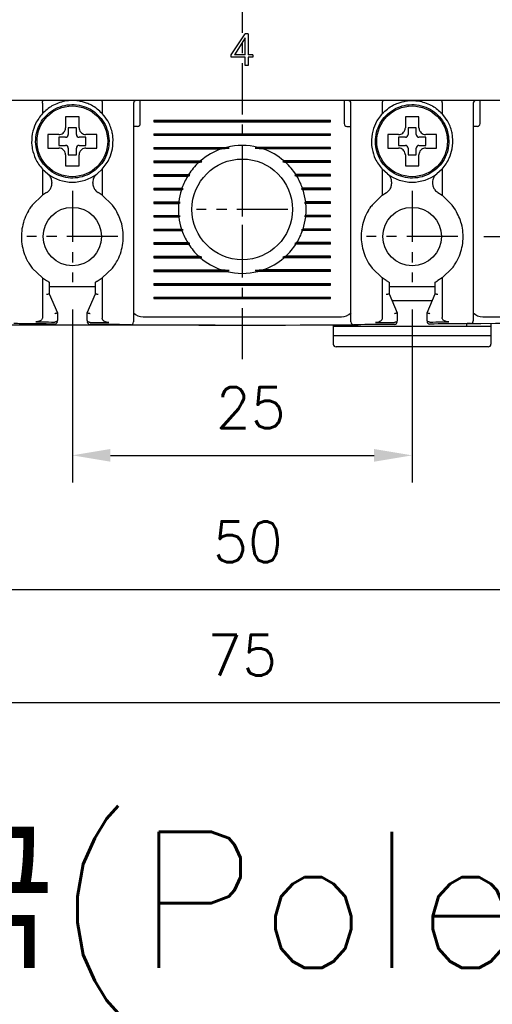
# Model space of a CAD drawing. Extents: x 2148 to 5165, y -907 to 1459.
# Tile 15 of 27: x 4614 to 4648, y 1209 to 1281. Entities that reach past the tile are written whole.
import ezdxf

# ---------------------------------------------------------------- set-up
doc = ezdxf.new("R2010")
doc.units = 0
doc.header["$LTSCALE"] = 3
doc.header["$MEASUREMENT"] = 0
doc.linetypes.add('CENTER', pattern=[2, 1.25, -0.25, 0.25, -0.25])
doc.layers.get('0').update_dxf_attribs({"linetype": 'CONTINUOUS'})
doc.layers.get('Defpoints').update_dxf_attribs({"linetype": 'CONTINUOUS'})
doc.layers.add('cen', color=1, linetype='CENTER')
doc.layers.add('di', color=3, linetype='CONTINUOUS')
doc.styles.add('KIM', font='ROMANS.shx', dxfattribs={"height": 5, "bigfont": 'GSG1.shx'})
doc.styles.get("Standard").update_dxf_attribs({"font": 'romans.shx', "height": 3, "bigfont": 'ghs.shx'})
doc.dimstyles.new('STANDARD$0', dxfattribs={"dimtxt": 5, "dimasz": 5, "dimexe": 1, "dimexo": 2, "dimgap": 2, "dimtad": 1, "dimdec": 4, "dimzin": 12, "dimdsep": 46, "dimtxsty": 'KIM', "dimcen": -1, "dimdle": 0.1, "dimadec": 0, "dimazin": 0, "dimtfac": 1, "dimtdec": 4, "dimtmove": 0, "dimatfit": 3, "dimfxl": 0, "dimtolj": 1, "dimtzin": 0, "dimarcsym": 0})

# ---------------------------------------------------------------- blocks, each defined once
blk = doc.blocks.new('*D122')
at = {"layer": 'Defpoints', "color": 0}
for p in [(4592.471, 1262.042), (4667.471, 1261.942), (4592.471, 1231.186)]:
    blk.add_point(p, dxfattribs=at)
at = {"layer": 'di'}
for p, q in [((4592.471, 1260.042), (4592.471, 1229.186)), ((4667.471, 1259.942), (4667.471, 1229.186)), ((4664.671, 1231.186), (4595.271, 1231.186))]:
    blk.add_line(p, q, dxfattribs=at)
for points in [[(4595.271, 1231.653), (4595.271, 1230.719), (4592.471, 1231.186)], [(4664.671, 1231.653), (4664.671, 1230.719), (4667.471, 1231.186)]]:
    blk.add_solid(points, dxfattribs=at)
at = {"layer": 'di', "insert": (4629.961, 1234.686), "char_height": 3, "attachment_point": 5}
blk.add_mtext('\\A1;75', dxfattribs=at)
blk = doc.blocks.new('*D126')
at = {"layer": 'Defpoints', "color": 0}
for p in [(4617.471, 1262.087), (4642.471, 1262.087), (4642.471, 1249.368)]:
    blk.add_point(p, dxfattribs=at)
at = {"layer": 'di'}
for p, q in [((4617.471, 1260.087), (4617.471, 1247.368)), ((4642.471, 1260.087), (4642.471, 1247.368)), ((4620.271, 1249.368), (4639.671, 1249.368))]:
    blk.add_line(p, q, dxfattribs=at)
for points in [[(4620.271, 1249.835), (4620.271, 1248.902), (4617.471, 1249.368)], [(4639.671, 1249.835), (4639.671, 1248.902), (4642.471, 1249.368)]]:
    blk.add_solid(points, dxfattribs=at)
at = {"layer": 'di', "insert": (4630.595, 1252.868), "char_height": 3, "attachment_point": 5}
blk.add_mtext('\\A1;25', dxfattribs=at)
blk = doc.blocks.new('*D127')
at = {"layer": 'Defpoints', "color": 0}
for p in [(4593.271, 1357.442), (4577.133, 1258.942), (4629.971, 1258.942)]:
    blk.add_point(p, dxfattribs=at)
at = {"layer": 'di'}
for p, q in [((4591.271, 1357.442), (4575.133, 1357.442)), ((4577.133, 1354.642), (4577.133, 1261.742)), ((4627.971, 1258.942), (4575.133, 1258.942))]:
    blk.add_line(p, q, dxfattribs=at)
for points in [[(4576.666, 1354.642), (4577.599, 1354.642), (4577.133, 1357.442)], [(4576.666, 1261.742), (4577.599, 1261.742), (4577.133, 1258.942)]]:
    blk.add_solid(points, dxfattribs=at)
at = {"layer": 'di', "insert": (4573.633, 1308.542), "char_height": 3, "attachment_point": 5, "rotation": 90}
blk.add_mtext('\\A1;98.5', dxfattribs=at)
blk = doc.blocks.new('*D158')
at = {"layer": 'Defpoints', "color": 0}
for p in [(4604.971, 1264.087), (4654.971, 1264.087), (4654.971, 1239.513)]:
    blk.add_point(p, dxfattribs=at)
at = {"layer": 'di'}
for p, q in [((4604.971, 1262.087), (4604.971, 1237.513)), ((4654.971, 1262.087), (4654.971, 1237.513)), ((4607.771, 1239.513), (4652.171, 1239.513))]:
    blk.add_line(p, q, dxfattribs=at)
for points in [[(4607.771, 1239.98), (4607.771, 1239.047), (4604.971, 1239.513)], [(4652.171, 1239.98), (4652.171, 1239.047), (4654.971, 1239.513)]]:
    blk.add_solid(points, dxfattribs=at)
at = {"layer": 'di', "insert": (4630.391, 1243.013), "char_height": 3, "attachment_point": 5}
blk.add_mtext('\\A1;50', dxfattribs=at)
blk = doc.blocks.new('*D151')
at = {"layer": 'Defpoints', "color": 0}
for p in [(4645.826, 1349.442), (4645.748, 1265.442), (4715.182, 1265.442)]:
    blk.add_point(p, dxfattribs=at)
at = {"layer": 'di'}
for p, q in [((4647.826, 1349.442), (4717.182, 1349.442)), ((4715.182, 1346.642), (4715.182, 1268.242)), ((4647.748, 1265.442), (4717.182, 1265.442))]:
    blk.add_line(p, q, dxfattribs=at)
for points in [[(4714.716, 1346.642), (4715.649, 1346.642), (4715.182, 1349.442)], [(4714.716, 1268.242), (4715.649, 1268.242), (4715.182, 1265.442)]]:
    blk.add_solid(points, dxfattribs=at)
at = {"layer": 'di', "insert": (4711.682, 1307.442), "char_height": 3, "attachment_point": 5, "rotation": 90}
blk.add_mtext('\\A1;84', dxfattribs=at)

msp = doc.modelspace()

# ---------------------------------------------------------------- linework, layer by layer
for p, q in [((4629.168, 1278.807), (4630.175, 1280.346)), ((4630.193, 1280.057), (4629.392, 1278.807)), ((4630.418, 1280.346), (4630.175, 1280.346)), ((4630.193, 1278.807), (4630.193, 1280.057)), ((4630.418, 1280.346), (4630.418, 1278.807)), ((4629.168, 1278.615), (4629.168, 1278.807)), ((4630.193, 1278.615), (4629.168, 1278.615)), ((4630.193, 1278.807), (4629.392, 1278.807)), ((4630.193, 1278.006), (4630.193, 1278.615)), ((4630.739, 1278.807), (4630.418, 1278.807)), ((4630.739, 1278.615), (4630.418, 1278.615)), ((4630.418, 1278.615), (4630.418, 1278.006)), ((4630.739, 1278.807), (4630.739, 1278.615)), ((4630.418, 1278.006), (4630.193, 1278.006)), ((4666.771, 1275.442), (4593.171, 1275.442)), ((4615.271, 1275.258), (4615.271, 1275.256)), ((4615.271, 1275.256), (4615.271, 1274.482)), ((4619.671, 1275.256), (4619.671, 1275.258)), ((4619.671, 1275.256), (4619.671, 1274.482)), ((4621.971, 1275.242), (4621.971, 1260.049)), ((4622.471, 1275.042), (4622.471, 1275.442)), ((4622.471, 1273.742), (4622.471, 1275.042)), ((4637.471, 1275.442), (4637.471, 1275.042)), ((4637.471, 1275.042), (4637.471, 1273.742)), ((4637.971, 1260.049), (4637.971, 1275.242)), ((4640.271, 1275.258), (4640.271, 1275.256)), ((4640.271, 1275.256), (4640.271, 1274.482)), ((4644.671, 1275.256), (4644.671, 1275.258)), ((4644.671, 1275.256), (4644.671, 1274.482)), ((4646.971, 1275.242), (4646.971, 1260.13)), ((4647.471, 1275.042), (4647.471, 1275.442)), ((4647.471, 1273.742), (4647.471, 1275.042)), ((4617.771, 1273.442), (4617.171, 1273.442)), ((4617.171, 1273.442), (4617.171, 1272.942)), ((4617.771, 1272.942), (4617.771, 1273.442)), ((4622.271, 1273.542), (4621.971, 1273.542)), ((4623.471, 1274), (4636.471, 1274)), ((4623.471, 1274), (4623.471, 1273.884)), ((4623.471, 1273.942), (4636.471, 1273.942)), ((4623.471, 1273.884), (4636.471, 1273.884)), ((4636.471, 1273.884), (4636.471, 1274)), ((4637.671, 1273.542), (4637.971, 1273.542)), ((4642.771, 1273.442), (4642.171, 1273.442)), ((4642.171, 1273.442), (4642.171, 1272.942)), ((4642.771, 1272.942), (4642.771, 1273.442)), ((4647.271, 1273.542), (4646.971, 1273.542)), ((4615.901, 1272.942), (4615.671, 1272.942)), ((4616.971, 1272.742), (4616.471, 1272.742)), ((4616.471, 1272.742), (4616.471, 1272.142)), ((4618.471, 1272.742), (4617.971, 1272.742)), ((4618.471, 1272.142), (4618.471, 1272.742)), ((4623.471, 1273), (4636.471, 1273)), ((4623.471, 1273), (4623.471, 1272.884)), ((4623.471, 1272.942), (4636.471, 1272.942)), ((4623.471, 1272.884), (4636.471, 1272.884)), ((4636.471, 1272.884), (4636.471, 1273)), ((4640.901, 1272.942), (4640.671, 1272.942)), ((4641.971, 1272.742), (4641.471, 1272.742)), ((4641.471, 1272.742), (4641.471, 1272.142)), ((4643.471, 1272.742), (4642.971, 1272.742)), ((4643.471, 1272.142), (4643.471, 1272.742)), ((4616.471, 1272.142), (4616.971, 1272.142)), ((4617.171, 1271.942), (4617.171, 1271.442)), ((4617.771, 1271.442), (4617.771, 1271.942)), ((4617.971, 1272.142), (4618.471, 1272.142)), ((4620.071, 1272.476), (4620.171, 1272.476)), ((4620.171, 1272.408), (4620.071, 1272.408)), ((4620.171, 1272.476), (4620.171, 1272.408)), ((4623.471, 1272), (4628.824, 1272)), ((4623.471, 1272), (4623.471, 1271.884)), ((4623.471, 1271.942), (4629.017, 1271.942)), ((4628.436, 1271.884), (4629.017, 1271.942)), ((4629.017, 1271.942), (4628.824, 1272)), ((4631.119, 1272), (4630.925, 1271.942)), ((4630.925, 1271.942), (4631.506, 1271.884)), ((4636.471, 1271.942), (4630.925, 1271.942)), ((4636.471, 1272), (4631.119, 1272)), ((4636.471, 1271.884), (4636.471, 1272)), ((4641.471, 1272.142), (4641.971, 1272.142)), ((4642.171, 1271.942), (4642.171, 1271.442)), ((4642.771, 1271.442), (4642.771, 1271.942)), ((4642.971, 1272.142), (4643.471, 1272.142)), ((4645.071, 1272.476), (4645.171, 1272.476)), ((4645.171, 1272.408), (4645.071, 1272.408)), ((4645.171, 1272.476), (4645.171, 1272.408)), ((4617.171, 1271.442), (4617.771, 1271.442)), ((4623.471, 1271.884), (4628.436, 1271.884)), ((4636.471, 1271.884), (4631.506, 1271.884)), ((4642.171, 1271.442), (4642.771, 1271.442)), ((4616.971, 1270.872), (4616.971, 1270.642)), ((4623.471, 1271), (4626.9, 1271)), ((4623.471, 1271), (4623.471, 1270.884)), ((4623.471, 1270.942), (4626.986, 1270.942)), ((4623.471, 1270.884), (4626.771, 1270.884)), ((4626.771, 1270.884), (4626.986, 1270.942)), ((4626.986, 1270.942), (4626.9, 1271)), ((4633.043, 1271), (4632.956, 1270.942)), ((4632.956, 1270.942), (4633.171, 1270.884)), ((4636.471, 1270.942), (4632.956, 1270.942)), ((4636.471, 1271), (4633.043, 1271)), ((4636.471, 1270.884), (4633.171, 1270.884)), ((4636.471, 1270.884), (4636.471, 1271)), ((4641.971, 1270.872), (4641.971, 1270.642)), ((4615.271, 1270.402), (4615.271, 1268.479)), ((4615.271, 1270.402), (4615.656, 1270.054)), ((4619.287, 1270.054), (4619.671, 1270.402)), ((4619.671, 1270.402), (4619.671, 1268.479)), ((4623.471, 1270), (4626.028, 1270)), ((4623.471, 1270), (4623.471, 1269.884)), ((4623.471, 1269.942), (4626.11, 1269.942)), ((4623.471, 1269.884), (4625.956, 1269.884)), ((4625.956, 1269.884), (4626.11, 1269.942)), ((4626.11, 1269.942), (4626.028, 1270)), ((4633.914, 1270), (4633.833, 1269.942)), ((4633.833, 1269.942), (4633.987, 1269.884)), ((4636.471, 1269.942), (4633.833, 1269.942)), ((4636.471, 1270), (4633.914, 1270)), ((4636.471, 1269.884), (4633.987, 1269.884)), ((4636.471, 1269.884), (4636.471, 1270)), ((4640.271, 1270.402), (4640.271, 1268.479)), ((4640.656, 1270.054), (4640.271, 1270.402)), ((4644.671, 1270.402), (4644.287, 1270.054)), ((4644.671, 1270.402), (4644.671, 1268.479)), ((4615.971, 1269.417), (4615.971, 1269.368)), ((4618.971, 1269.368), (4618.971, 1269.417)), ((4640.971, 1269.368), (4640.971, 1269.417)), ((4643.971, 1269.417), (4643.971, 1269.368)), ((4615.271, 1268.479), (4614.521, 1267.757)), ((4615.576, 1268.678), (4615.271, 1268.479)), ((4619.671, 1268.479), (4619.367, 1268.678)), ((4620.421, 1267.757), (4619.671, 1268.479)), ((4623.471, 1269), (4625.537, 1269)), ((4623.471, 1269), (4623.471, 1268.884)), ((4623.471, 1268.942), (4625.623, 1268.942)), ((4623.471, 1268.884), (4625.498, 1268.884)), ((4625.498, 1268.884), (4625.623, 1268.942)), ((4625.623, 1268.942), (4625.537, 1269)), ((4634.406, 1269), (4634.32, 1268.942)), ((4634.32, 1268.942), (4634.445, 1268.884)), ((4636.471, 1268.942), (4634.32, 1268.942)), ((4636.471, 1269), (4634.406, 1269)), ((4636.471, 1268.884), (4634.445, 1268.884)), ((4636.471, 1268.884), (4636.471, 1269)), ((4640.271, 1268.479), (4639.521, 1267.757)), ((4640.271, 1268.479), (4640.576, 1268.678)), ((4644.367, 1268.678), (4644.671, 1268.479)), ((4645.421, 1267.757), (4644.671, 1268.479)), ((4620.671, 1267.397), (4620.421, 1267.757)), ((4623.471, 1268), (4625.305, 1268)), ((4623.471, 1268), (4623.471, 1267.884)), ((4623.471, 1267.942), (4625.399, 1267.942)), ((4623.471, 1267.884), (4625.292, 1267.884)), ((4625.292, 1267.884), (4625.399, 1267.942)), ((4625.399, 1267.942), (4625.305, 1268)), ((4634.638, 1268), (4634.544, 1267.942)), ((4634.544, 1267.942), (4634.651, 1267.884)), ((4636.471, 1267.942), (4634.544, 1267.942)), ((4636.471, 1268), (4634.638, 1268)), ((4636.471, 1267.884), (4634.651, 1267.884)), ((4636.471, 1267.884), (4636.471, 1268)), ((4645.671, 1267.397), (4645.421, 1267.757)), ((4623.471, 1267), (4625.292, 1267)), ((4623.471, 1267), (4623.471, 1266.884)), ((4623.471, 1266.942), (4625.399, 1266.942)), ((4623.471, 1266.884), (4625.305, 1266.884)), ((4625.399, 1266.942), (4625.292, 1267)), ((4625.305, 1266.884), (4625.399, 1266.942)), ((4634.651, 1267), (4634.544, 1266.942)), ((4634.544, 1266.942), (4634.638, 1266.884)), ((4636.471, 1266.942), (4634.544, 1266.942)), ((4636.471, 1266.884), (4634.638, 1266.884)), ((4636.471, 1267), (4634.651, 1267)), ((4636.471, 1266.884), (4636.471, 1267)), ((4623.471, 1266), (4625.498, 1266)), ((4623.471, 1266), (4623.471, 1265.884)), ((4623.471, 1265.942), (4625.623, 1265.942)), ((4623.471, 1265.884), (4625.537, 1265.884)), ((4625.623, 1265.942), (4625.498, 1266)), ((4625.537, 1265.884), (4625.623, 1265.942)), ((4634.445, 1266), (4634.32, 1265.942)), ((4634.32, 1265.942), (4634.406, 1265.884)), ((4636.471, 1265.942), (4634.32, 1265.942)), ((4636.471, 1265.884), (4634.406, 1265.884)), ((4636.471, 1266), (4634.445, 1266)), ((4636.471, 1265.884), (4636.471, 1266)), ((4623.471, 1265), (4625.956, 1265)), ((4623.471, 1265), (4623.471, 1264.884)), ((4623.471, 1264.942), (4626.11, 1264.942)), ((4623.471, 1264.884), (4626.028, 1264.884)), ((4626.11, 1264.942), (4625.956, 1265)), ((4626.028, 1264.884), (4626.11, 1264.942)), ((4633.987, 1265), (4633.833, 1264.942)), ((4633.833, 1264.942), (4633.914, 1264.884)), ((4636.471, 1264.942), (4633.833, 1264.942)), ((4636.471, 1264.884), (4633.914, 1264.884)), ((4636.471, 1265), (4633.987, 1265)), ((4636.471, 1264.884), (4636.471, 1265)), ((4623.471, 1264), (4626.771, 1264)), ((4623.471, 1264), (4623.471, 1263.884)), ((4626.986, 1263.942), (4626.771, 1264)), ((4633.171, 1264), (4632.956, 1263.942)), ((4636.471, 1264), (4633.171, 1264)), ((4636.471, 1263.884), (4636.471, 1264)), ((4614.271, 1263.487), (4614.521, 1263.127)), ((4623.471, 1263.942), (4626.986, 1263.942)), ((4623.471, 1263.884), (4626.9, 1263.884)), ((4626.9, 1263.884), (4626.986, 1263.942)), ((4632.956, 1263.942), (4633.043, 1263.884)), ((4636.471, 1263.942), (4632.956, 1263.942)), ((4636.471, 1263.884), (4633.043, 1263.884)), ((4639.271, 1263.487), (4639.521, 1263.127)), ((4614.521, 1263.127), (4615.271, 1262.405)), ((4619.671, 1262.405), (4620.421, 1263.127)), ((4623.471, 1263), (4628.436, 1263)), ((4623.471, 1263), (4623.471, 1262.884)), ((4623.471, 1262.942), (4629.017, 1262.942)), ((4623.471, 1262.884), (4628.824, 1262.884)), ((4629.017, 1262.942), (4628.436, 1263)), ((4628.824, 1262.884), (4629.017, 1262.942)), ((4631.506, 1263), (4630.925, 1262.942)), ((4630.925, 1262.942), (4631.119, 1262.884)), ((4636.471, 1262.942), (4630.925, 1262.942)), ((4636.471, 1262.884), (4631.119, 1262.884)), ((4636.471, 1263), (4631.506, 1263)), ((4636.471, 1262.884), (4636.471, 1263)), ((4639.521, 1263.127), (4640.271, 1262.405)), ((4644.671, 1262.405), (4645.421, 1263.127)), ((4615.271, 1262.405), (4615.271, 1259.5)), ((4615.271, 1262.405), (4615.571, 1262.209)), ((4615.771, 1262.099), (4615.771, 1261.241)), ((4619.171, 1261.241), (4619.171, 1262.099)), ((4619.371, 1262.209), (4619.671, 1262.405)), ((4619.671, 1262.405), (4619.671, 1259.454)), ((4623.471, 1262), (4636.471, 1262)), ((4623.471, 1262), (4623.471, 1261.884)), ((4623.471, 1261.942), (4636.471, 1261.942)), ((4623.471, 1261.884), (4636.471, 1261.884)), ((4636.471, 1261.884), (4636.471, 1262)), ((4640.271, 1262.405), (4640.271, 1259.454)), ((4640.571, 1262.209), (4640.271, 1262.405)), ((4640.771, 1262.099), (4640.771, 1261.241)), ((4644.171, 1261.241), (4644.171, 1262.099)), ((4644.671, 1262.405), (4644.371, 1262.209)), ((4644.671, 1262.405), (4644.671, 1259.5)), ((4619.171, 1261.742), (4615.771, 1261.742)), ((4615.771, 1261.241), (4615.771, 1261.242)), ((4615.771, 1261.242), (4616.371, 1259.842)), ((4618.571, 1259.842), (4619.171, 1261.242)), ((4619.171, 1261.242), (4619.171, 1261.241)), ((4644.171, 1261.742), (4640.771, 1261.742)), ((4640.771, 1261.241), (4640.771, 1261.242)), ((4640.771, 1261.242), (4641.371, 1259.842)), ((4643.571, 1259.842), (4644.171, 1261.242)), ((4644.171, 1261.242), (4644.171, 1261.241)), ((4623.471, 1261), (4636.471, 1261)), ((4623.471, 1261), (4623.471, 1260.884)), ((4623.471, 1260.942), (4636.471, 1260.942)), ((4623.471, 1260.884), (4636.471, 1260.884)), ((4636.471, 1260.884), (4636.471, 1261)), ((4640.986, 1260.742), (4643.957, 1260.742)), ((4616.371, 1259.842), (4616.371, 1259.841)), ((4616.371, 1259.841), (4616.371, 1259.294)), ((4618.571, 1259.841), (4618.571, 1259.842)), ((4618.571, 1259.27), (4618.571, 1259.841)), ((4641.371, 1259.842), (4641.371, 1259.841)), ((4641.371, 1259.841), (4641.371, 1259.27)), ((4643.571, 1259.841), (4643.571, 1259.842)), ((4643.571, 1259.294), (4643.571, 1259.841)), ((4616.17, 1259.162), (4616.171, 1259.162)), ((4618.77, 1259.138), (4618.771, 1259.138)), ((4622.671, 1259.542), (4637.271, 1259.542)), ((4636.671, 1258.959), (4636.671, 1258.842)), ((4638.471, 1258.842), (4638.471, 1258.969)), ((4641.171, 1259.138), (4641.173, 1259.138)), ((4643.771, 1259.162), (4643.773, 1259.162)), ((4646.471, 1259.045), (4646.471, 1258.842)), ((4647.671, 1259.542), (4662.271, 1259.542)), ((4648.271, 1259.068), (4648.271, 1258.842)), ((4638.471, 1258.842), (4636.671, 1258.842)), ((4636.671, 1258.842), (4636.671, 1258.142)), ((4646.471, 1258.842), (4638.471, 1258.842)), ((4648.271, 1258.842), (4646.471, 1258.842)), ((4648.271, 1258.842), (4648.271, 1258.142)), ((4648.271, 1258.142), (4636.671, 1258.142)), ((4636.671, 1258.142), (4636.671, 1257.542)), ((4648.271, 1258.142), (4648.271, 1257.542)), ((4648.071, 1257.342), (4636.871, 1257.342))]:
    msp.add_line(p, q)
for centre, radius in [((4617.471, 1272.442), 2.6), ((4642.471, 1272.442), 2.6), ((4629.971, 1267.442), 3.7), ((4617.471, 1265.442), 2.15), ((4642.471, 1265.442), 2.15)]:
    msp.add_circle(centre, radius)
for centre, radius, start, end in [((4622.171, 1275.242), 0.2, 90, 180), ((4637.771, 1275.242), 0.2, 0, 90), ((4647.171, 1275.242), 0.2, 90, 180), ((4622.271, 1273.742), 0.2, 270, 0), ((4637.671, 1273.742), 0.2, 180, 270), ((4647.271, 1273.742), 0.2, 270, 0), ((4616.971, 1272.942), 0.2, 270, 0), ((4617.971, 1272.942), 0.2, 180, 270), ((4641.971, 1272.942), 0.2, 270, 0), ((4642.971, 1272.942), 0.2, 180, 270), ((4616.971, 1271.942), 0.2, 0, 90), ((4617.971, 1271.942), 0.2, 90, 180), ((4629.971, 1267.442), 4.7, 75.86684, 104.13316), ((4641.971, 1271.942), 0.2, 0, 90), ((4642.971, 1271.942), 0.2, 90, 180), ((4629.971, 1267.442), 4.7, 109.06252, 130.80264), ((4629.971, 1267.442), 4.7, 49.19736, 70.93748), ((4629.971, 1267.442), 4.7, 132.9123, 147.03006), ((4629.971, 1267.442), 4.7, 32.96994, 47.0877), ((4617.471, 1272.442), 3, 232.75222, 307.24778), ((4629.971, 1267.442), 4.7, 148.69251, 160.64423), ((4629.971, 1267.442), 4.7, 19.35577, 31.30749), ((4642.471, 1272.442), 3, 232.75222, 307.24778), ((4629.971, 1267.442), 4.7, 162.1296, 173.18482), ((4629.971, 1267.442), 4.7, 6.81518, 17.8704), ((4629.971, 1267.442), 4.7, 174.60054, 185.39946), ((4629.971, 1267.442), 4.7, 354.60054, 5.39946), ((4629.971, 1267.442), 4.7, 186.81518, 197.8704), ((4629.971, 1267.442), 4.7, 342.1296, 353.18482), ((4629.971, 1267.442), 4.7, 199.35577, 211.30749), ((4629.971, 1267.442), 4.7, 328.69251, 340.64423), ((4629.971, 1267.442), 4.7, 212.96994, 227.0877), ((4629.971, 1267.442), 4.7, 312.9123, 327.03006), ((4629.971, 1267.442), 4.7, 229.19736, 250.93748), ((4629.971, 1267.442), 4.7, 289.06252, 310.80264), ((4629.971, 1267.442), 4.7, 255.86684, 284.13316), ((4622.671, 1260.542), 1, 225.47936, 270), ((4637.271, 1260.542), 1, 270, 314.63434), ((4647.671, 1260.542), 1, 225.47936, 270), ((4616.171, 1259.214), 0.2, 269.40325, 360), ((4618.771, 1259.189), 0.2, 180, 269.51569), ((4629.971, 2584.152), 1325.21, 269.632498, 270.367502), ((4621.771, 1259.167), 0.2, 269.64542, 0), ((4638.171, 1259.167), 0.2, 180, 270.35458), ((4641.171, 1259.189), 0.2, 270.48431, 360), ((4643.771, 1259.214), 0.2, 180, 270.59675), ((4629.971, 2584.152), 1325.21, 270.7134, 271.448535), ((4646.771, 1259.249), 0.2, 270.72648, 0), ((4636.871, 1257.542), 0.2, 180, 270), ((4648.071, 1257.542), 0.2, 270, 0)]:
    msp.add_arc(centre, radius, start, end)
for points, knots in [([(4620.171, 1272.476), (4620.151, 1272.71), (4620.109, 1273.182), (4619.817, 1273.837), (4619.378, 1274.397), (4618.807, 1274.824), (4618.145, 1275.089), (4617.437, 1275.173), (4616.731, 1275.071), (4616.076, 1274.79), (4615.516, 1274.349), (4615.089, 1273.778), (4614.824, 1273.116), (4614.741, 1272.408), (4614.842, 1271.702), (4615.123, 1271.047), (4615.565, 1270.487), (4616.136, 1270.06), (4616.798, 1269.795), (4617.506, 1269.711), (4618.211, 1269.813), (4618.867, 1270.094), (4619.427, 1270.535), (4619.852, 1271.106), (4620.127, 1271.768), (4620.157, 1272.242), (4620.171, 1272.476)], [0, 0, 0, 0, 0.041425, 0.083575, 0.125, 0.166425, 0.208575, 0.25, 0.291425, 0.333575, 0.375, 0.416425, 0.458575, 0.5, 0.541425, 0.583575, 0.625, 0.666425, 0.708575, 0.75, 0.791425, 0.833575, 0.875, 0.916425, 0.958575, 1, 1, 1, 1]), ([(4615.271, 1275.258), (4615.272, 1275.28), (4615.275, 1275.323), (4615.285, 1275.379), (4615.299, 1275.421), (4615.313, 1275.439), (4615.322, 1275.442), (4615.325, 1275.442), (4615.325, 1275.442)], [0, 0, 0, 0, 0.217458, 0.434772, 0.655996, 0.88466, 0.986787, 1, 1, 1, 1]), ([(4616.437, 1275.258), (4616.278, 1275.192), (4615.842, 1275.01), (4615.493, 1274.687), (4615.271, 1274.482)], [0, 0, 0, 0, 0.364329, 1, 1, 1, 1]), ([(4617.471, 1275.442), (4617.284, 1275.433), (4616.931, 1275.416), (4616.594, 1275.309), (4616.437, 1275.258)], [0, 0, 0, 0, 0.532004, 1, 1, 1, 1]), ([(4618.506, 1275.258), (4618.311, 1275.318), (4617.974, 1275.423), (4617.621, 1275.436), (4617.471, 1275.442)], [0, 0, 0, 0, 0.575576, 1, 1, 1, 1]), ([(4619.671, 1274.482), (4619.42, 1274.71), (4619.068, 1275.03), (4618.631, 1275.207), (4618.506, 1275.258)], [0, 0, 0, 0, 0.7139442, 1, 1, 1, 1]), ([(4619.618, 1275.442), (4619.618, 1275.442), (4619.621, 1275.442), (4619.63, 1275.439), (4619.644, 1275.421), (4619.658, 1275.379), (4619.668, 1275.323), (4619.67, 1275.28), (4619.671, 1275.258)], [0, 0, 0, 0, 0.013213, 0.11534, 0.344004, 0.565228, 0.782542, 1, 1, 1, 1]), ([(4645.171, 1272.476), (4645.151, 1272.71), (4645.109, 1273.182), (4644.817, 1273.837), (4644.378, 1274.397), (4643.807, 1274.824), (4643.145, 1275.089), (4642.437, 1275.173), (4641.731, 1275.071), (4641.076, 1274.79), (4640.516, 1274.349), (4640.089, 1273.778), (4639.824, 1273.116), (4639.741, 1272.408), (4639.842, 1271.702), (4640.123, 1271.047), (4640.565, 1270.487), (4641.136, 1270.06), (4641.798, 1269.795), (4642.506, 1269.711), (4643.211, 1269.813), (4643.867, 1270.094), (4644.427, 1270.535), (4644.852, 1271.106), (4645.127, 1271.768), (4645.157, 1272.242), (4645.171, 1272.476)], [0, 0, 0, 0, 0.041425, 0.083575, 0.125, 0.166425, 0.208575, 0.25, 0.291425, 0.333575, 0.375, 0.416425, 0.458575, 0.5, 0.541425, 0.583575, 0.625, 0.666425, 0.708575, 0.75, 0.791425, 0.833575, 0.875, 0.916425, 0.958575, 1, 1, 1, 1]), ([(4640.325, 1275.442), (4640.325, 1275.442), (4640.322, 1275.442), (4640.313, 1275.439), (4640.299, 1275.421), (4640.285, 1275.379), (4640.275, 1275.323), (4640.272, 1275.28), (4640.271, 1275.258)], [0, 0, 0, 0, 0.013213, 0.11534, 0.344004, 0.565228, 0.782542, 1, 1, 1, 1]), ([(4640.271, 1274.482), (4640.523, 1274.71), (4640.875, 1275.03), (4641.312, 1275.207), (4641.437, 1275.258)], [0, 0, 0, 0, 0.713944, 1, 1, 1, 1]), ([(4641.437, 1275.258), (4641.631, 1275.318), (4641.969, 1275.423), (4642.322, 1275.436), (4642.471, 1275.442)], [0, 0, 0, 0, 0.575576, 1, 1, 1, 1]), ([(4642.471, 1275.442), (4642.659, 1275.433), (4643.012, 1275.416), (4643.348, 1275.309), (4643.506, 1275.258)], [0, 0, 0, 0, 0.532004, 1, 1, 1, 1]), ([(4643.506, 1275.258), (4643.665, 1275.192), (4644.101, 1275.01), (4644.45, 1274.687), (4644.671, 1274.482)], [0, 0, 0, 0, 0.364329, 1, 1, 1, 1]), ([(4644.618, 1275.442), (4644.618, 1275.442), (4644.621, 1275.442), (4644.63, 1275.439), (4644.644, 1275.421), (4644.658, 1275.379), (4644.668, 1275.323), (4644.67, 1275.28), (4644.671, 1275.258)], [0, 0, 0, 0, 0.0132132, 0.1153395, 0.3440039, 0.5652278, 0.782542, 1, 1, 1, 1]), ([(4615.271, 1274.482), (4615.083, 1274.246), (4614.734, 1273.809), (4614.589, 1273.247), (4614.521, 1272.987)], [0, 0, 0, 0, 0.5380986, 1, 1, 1, 1]), ([(4616.971, 1274.242), (4616.971, 1274.199), (4616.971, 1274.123), (4616.971, 1274.045), (4616.971, 1274.012)], [0, 0, 0, 0, 0.571794, 1, 1, 1, 1]), ([(4617.971, 1274.012), (4617.971, 1274.045), (4617.971, 1274.123), (4617.971, 1274.199), (4617.971, 1274.242)], [0, 0, 0, 0, 0.428206, 1, 1, 1, 1]), ([(4620.421, 1272.987), (4620.411, 1273.037), (4620.344, 1273.37), (4620.131, 1273.917), (4619.813, 1274.308), (4619.671, 1274.482)], [0, 0, 0, 0, 0.087364, 0.593572, 1, 1, 1, 1]), ([(4640.271, 1274.482), (4640.083, 1274.246), (4639.734, 1273.809), (4639.589, 1273.247), (4639.521, 1272.987)], [0, 0, 0, 0, 0.538099, 1, 1, 1, 1]), ([(4641.971, 1274.242), (4641.971, 1274.199), (4641.971, 1274.123), (4641.971, 1274.045), (4641.971, 1274.012)], [0, 0, 0, 0, 0.571794, 1, 1, 1, 1]), ([(4642.971, 1274.012), (4642.971, 1274.045), (4642.971, 1274.123), (4642.971, 1274.199), (4642.971, 1274.242)], [0, 0, 0, 0, 0.428206, 1, 1, 1, 1]), ([(4645.421, 1272.987), (4645.411, 1273.037), (4645.344, 1273.37), (4645.131, 1273.917), (4644.813, 1274.308), (4644.671, 1274.482)], [0, 0, 0, 0, 0.0873637, 0.5935717, 1, 1, 1, 1]), ([(4616.471, 1272.942), (4616.528, 1272.948), (4616.64, 1272.959), (4616.79, 1273.045), (4616.903, 1273.171), (4616.963, 1273.312), (4616.969, 1273.405), (4616.971, 1273.442)], [0, 0, 0, 0, 0.214612, 0.429239, 0.643513, 0.857576, 1, 1, 1, 1]), ([(4616.971, 1274.012), (4616.971, 1273.846), (4616.971, 1273.656), (4616.971, 1273.466), (4616.971, 1273.442)], [0, 0, 0, 0, 0.871112, 1, 1, 1, 1]), ([(4617.971, 1273.442), (4617.971, 1273.466), (4617.971, 1273.656), (4617.971, 1273.846), (4617.971, 1274.012)], [0, 0, 0, 0, 0.128888, 1, 1, 1, 1]), ([(4617.971, 1273.442), (4617.977, 1273.386), (4617.988, 1273.274), (4618.074, 1273.124), (4618.201, 1273.011), (4618.341, 1272.951), (4618.434, 1272.944), (4618.471, 1272.942)], [0, 0, 0, 0, 0.214612, 0.429239, 0.643513, 0.857576, 1, 1, 1, 1]), ([(4641.471, 1272.942), (4641.528, 1272.948), (4641.64, 1272.959), (4641.79, 1273.045), (4641.903, 1273.171), (4641.963, 1273.312), (4641.969, 1273.405), (4641.971, 1273.442)], [0, 0, 0, 0, 0.214612, 0.429239, 0.643513, 0.857576, 1, 1, 1, 1]), ([(4641.971, 1274.012), (4641.971, 1273.846), (4641.971, 1273.656), (4641.971, 1273.466), (4641.971, 1273.442)], [0, 0, 0, 0, 0.871112, 1, 1, 1, 1]), ([(4642.971, 1273.442), (4642.971, 1273.466), (4642.971, 1273.656), (4642.971, 1273.846), (4642.971, 1274.012)], [0, 0, 0, 0, 0.128888, 1, 1, 1, 1]), ([(4642.971, 1273.442), (4642.977, 1273.386), (4642.988, 1273.274), (4643.074, 1273.124), (4643.201, 1273.011), (4643.341, 1272.951), (4643.434, 1272.944), (4643.471, 1272.942)], [0, 0, 0, 0, 0.214612, 0.429239, 0.643513, 0.857576, 1, 1, 1, 1]), ([(4614.521, 1272.987), (4614.49, 1272.699), (4614.45, 1272.33), (4614.509, 1271.973), (4614.521, 1271.897)], [0, 0, 0, 0, 0.78462, 1, 1, 1, 1]), ([(4616.471, 1272.942), (4616.447, 1272.942), (4616.257, 1272.942), (4616.067, 1272.942), (4615.901, 1272.942)], [0, 0, 0, 0, 0.128888, 1, 1, 1, 1]), ([(4619.041, 1272.942), (4618.876, 1272.942), (4618.686, 1272.942), (4618.496, 1272.942), (4618.471, 1272.942)], [0, 0, 0, 0, 0.871112, 1, 1, 1, 1]), ([(4619.271, 1272.942), (4619.228, 1272.942), (4619.152, 1272.942), (4619.074, 1272.942), (4619.041, 1272.942)], [0, 0, 0, 0, 0.571794, 1, 1, 1, 1]), ([(4620.421, 1271.897), (4620.453, 1272.191), (4620.493, 1272.556), (4620.433, 1272.918), (4620.421, 1272.987)], [0, 0, 0, 0, 0.807198, 1, 1, 1, 1]), ([(4639.521, 1272.987), (4639.49, 1272.699), (4639.45, 1272.33), (4639.509, 1271.973), (4639.521, 1271.897)], [0, 0, 0, 0, 0.78462, 1, 1, 1, 1]), ([(4641.471, 1272.942), (4641.447, 1272.942), (4641.257, 1272.942), (4641.067, 1272.942), (4640.901, 1272.942)], [0, 0, 0, 0, 0.128888, 1, 1, 1, 1]), ([(4644.041, 1272.942), (4643.876, 1272.942), (4643.686, 1272.942), (4643.496, 1272.942), (4643.471, 1272.942)], [0, 0, 0, 0, 0.871112, 1, 1, 1, 1]), ([(4644.271, 1272.942), (4644.228, 1272.942), (4644.152, 1272.942), (4644.074, 1272.942), (4644.041, 1272.942)], [0, 0, 0, 0, 0.571794, 1, 1, 1, 1]), ([(4645.421, 1271.897), (4645.453, 1272.191), (4645.493, 1272.556), (4645.433, 1272.918), (4645.421, 1272.987)], [0, 0, 0, 0, 0.807198, 1, 1, 1, 1]), ([(4615.671, 1271.942), (4615.725, 1271.942), (4615.801, 1271.942), (4615.879, 1271.942), (4615.901, 1271.942)], [0, 0, 0, 0, 0.70684, 1, 1, 1, 1]), ([(4615.901, 1271.942), (4616.067, 1271.942), (4616.257, 1271.942), (4616.447, 1271.942), (4616.471, 1271.942)], [0, 0, 0, 0, 0.871112, 1, 1, 1, 1]), ([(4616.971, 1271.442), (4616.966, 1271.498), (4616.955, 1271.611), (4616.869, 1271.76), (4616.742, 1271.873), (4616.602, 1271.933), (4616.509, 1271.94), (4616.471, 1271.942)], [0, 0, 0, 0, 0.214612, 0.429239, 0.643513, 0.857576, 1, 1, 1, 1]), ([(4618.471, 1271.942), (4618.415, 1271.936), (4618.303, 1271.925), (4618.153, 1271.839), (4618.04, 1271.713), (4617.98, 1271.572), (4617.974, 1271.479), (4617.971, 1271.442)], [0, 0, 0, 0, 0.2146123, 0.4292387, 0.6435135, 0.8575757, 1, 1, 1, 1]), ([(4618.471, 1271.942), (4618.496, 1271.942), (4618.686, 1271.942), (4618.876, 1271.942), (4619.041, 1271.942)], [0, 0, 0, 0, 0.128888, 1, 1, 1, 1]), ([(4619.041, 1271.942), (4619.074, 1271.942), (4619.152, 1271.942), (4619.228, 1271.942), (4619.271, 1271.942)], [0, 0, 0, 0, 0.428206, 1, 1, 1, 1]), ([(4640.671, 1271.942), (4640.725, 1271.942), (4640.801, 1271.942), (4640.879, 1271.942), (4640.901, 1271.942)], [0, 0, 0, 0, 0.70684, 1, 1, 1, 1]), ([(4640.901, 1271.942), (4641.067, 1271.942), (4641.257, 1271.942), (4641.447, 1271.942), (4641.471, 1271.942)], [0, 0, 0, 0, 0.871112, 1, 1, 1, 1]), ([(4641.971, 1271.442), (4641.966, 1271.498), (4641.955, 1271.611), (4641.869, 1271.76), (4641.742, 1271.873), (4641.602, 1271.933), (4641.509, 1271.94), (4641.471, 1271.942)], [0, 0, 0, 0, 0.214612, 0.429239, 0.643513, 0.857576, 1, 1, 1, 1]), ([(4643.471, 1271.942), (4643.415, 1271.936), (4643.303, 1271.925), (4643.153, 1271.839), (4643.04, 1271.713), (4642.98, 1271.572), (4642.974, 1271.479), (4642.971, 1271.442)], [0, 0, 0, 0, 0.2146123, 0.4292387, 0.6435135, 0.8575757, 1, 1, 1, 1]), ([(4643.471, 1271.942), (4643.496, 1271.942), (4643.686, 1271.942), (4643.876, 1271.942), (4644.041, 1271.942)], [0, 0, 0, 0, 0.128888, 1, 1, 1, 1]), ([(4644.041, 1271.942), (4644.074, 1271.942), (4644.152, 1271.942), (4644.228, 1271.942), (4644.271, 1271.942)], [0, 0, 0, 0, 0.428206, 1, 1, 1, 1]), ([(4614.521, 1271.897), (4614.587, 1271.643), (4614.734, 1271.075), (4615.08, 1270.642), (4615.271, 1270.402)], [0, 0, 0, 0, 0.445861, 1, 1, 1, 1]), ([(4616.971, 1271.442), (4616.971, 1271.418), (4616.971, 1271.228), (4616.971, 1271.038), (4616.971, 1270.872)], [0, 0, 0, 0, 0.128888, 1, 1, 1, 1]), ([(4617.971, 1270.872), (4617.971, 1271.038), (4617.971, 1271.228), (4617.971, 1271.418), (4617.971, 1271.442)], [0, 0, 0, 0, 0.871112, 1, 1, 1, 1]), ([(4619.671, 1270.402), (4619.872, 1270.656), (4620.217, 1271.091), (4620.361, 1271.66), (4620.421, 1271.897)], [0, 0, 0, 0, 0.583241, 1, 1, 1, 1]), ([(4639.521, 1271.897), (4639.587, 1271.643), (4639.734, 1271.075), (4640.08, 1270.642), (4640.271, 1270.402)], [0, 0, 0, 0, 0.4458609, 1, 1, 1, 1]), ([(4641.971, 1271.442), (4641.971, 1271.418), (4641.971, 1271.228), (4641.971, 1271.038), (4641.971, 1270.872)], [0, 0, 0, 0, 0.128888, 1, 1, 1, 1]), ([(4642.971, 1270.872), (4642.971, 1271.038), (4642.971, 1271.228), (4642.971, 1271.418), (4642.971, 1271.442)], [0, 0, 0, 0, 0.871112, 1, 1, 1, 1]), ([(4644.671, 1270.402), (4644.872, 1270.656), (4645.217, 1271.091), (4645.361, 1271.66), (4645.421, 1271.897)], [0, 0, 0, 0, 0.583241, 1, 1, 1, 1]), ([(4617.971, 1270.642), (4617.971, 1270.696), (4617.971, 1270.772), (4617.971, 1270.849), (4617.971, 1270.872)], [0, 0, 0, 0, 0.70684, 1, 1, 1, 1]), ([(4642.971, 1270.642), (4642.971, 1270.696), (4642.971, 1270.772), (4642.971, 1270.849), (4642.971, 1270.872)], [0, 0, 0, 0, 0.70684, 1, 1, 1, 1]), ([(4615.971, 1269.417), (4615.962, 1269.507), (4615.944, 1269.687), (4615.82, 1269.908), (4615.704, 1270.011), (4615.656, 1270.054)], [0, 0, 0, 0, 0.367828, 0.735683, 1, 1, 1, 1]), ([(4619.287, 1270.054), (4619.221, 1269.992), (4619.089, 1269.869), (4618.988, 1269.637), (4618.976, 1269.482), (4618.971, 1269.417)], [0, 0, 0, 0, 0.366318, 0.732591, 1, 1, 1, 1]), ([(4640.971, 1269.417), (4640.962, 1269.507), (4640.944, 1269.687), (4640.82, 1269.908), (4640.704, 1270.011), (4640.656, 1270.054)], [0, 0, 0, 0, 0.367828, 0.735683, 1, 1, 1, 1]), ([(4644.287, 1270.054), (4644.221, 1269.992), (4644.089, 1269.869), (4643.988, 1269.637), (4643.976, 1269.482), (4643.971, 1269.417)], [0, 0, 0, 0, 0.366318, 0.732591, 1, 1, 1, 1]), ([(4615.576, 1268.678), (4615.649, 1268.731), (4615.794, 1268.837), (4615.94, 1269.084), (4615.961, 1269.271), (4615.971, 1269.368)], [0, 0, 0, 0, 0.323953, 0.647862, 1, 1, 1, 1]), ([(4618.971, 1269.368), (4618.98, 1269.278), (4618.999, 1269.098), (4619.138, 1268.847), (4619.289, 1268.735), (4619.367, 1268.678)], [0, 0, 0, 0, 0.325778, 0.651579, 1, 1, 1, 1]), ([(4640.576, 1268.678), (4640.649, 1268.731), (4640.794, 1268.837), (4640.94, 1269.084), (4640.961, 1269.271), (4640.971, 1269.368)], [0, 0, 0, 0, 0.323953, 0.647862, 1, 1, 1, 1]), ([(4643.971, 1269.368), (4643.98, 1269.278), (4643.999, 1269.098), (4644.138, 1268.847), (4644.289, 1268.735), (4644.367, 1268.678)], [0, 0, 0, 0, 0.325778, 0.651579, 1, 1, 1, 1]), ([(4614.521, 1267.757), (4614.453, 1267.666), (4614.365, 1267.549), (4614.288, 1267.424), (4614.271, 1267.397)], [0, 0, 0, 0, 0.783321, 1, 1, 1, 1]), ([(4639.521, 1267.757), (4639.453, 1267.666), (4639.365, 1267.549), (4639.288, 1267.424), (4639.271, 1267.397)], [0, 0, 0, 0, 0.783321, 1, 1, 1, 1]), ([(4614.271, 1267.397), (4614.26, 1267.378), (4614.139, 1267.178), (4613.948, 1266.775), (4613.773, 1266.165), (4613.705, 1265.533), (4613.742, 1264.897), (4613.889, 1264.277), (4614.083, 1263.809), (4614.231, 1263.556), (4614.271, 1263.487)], [0, 0, 0, 0, 0.016609, 0.1701, 0.323593, 0.477808, 0.632023, 0.786686, 0.941347, 1, 1, 1, 1]), ([(4620.671, 1263.487), (4620.746, 1263.62), (4620.925, 1263.938), (4621.114, 1264.484), (4621.226, 1265.11), (4621.225, 1265.747), (4621.103, 1266.538), (4620.839, 1267.063), (4620.671, 1267.397)], [0, 0, 0, 0, 0.111592, 0.26571, 0.419831, 0.574549, 0.729265, 1, 1, 1, 1]), ([(4639.271, 1267.397), (4639.26, 1267.378), (4639.139, 1267.178), (4638.948, 1266.775), (4638.773, 1266.165), (4638.705, 1265.533), (4638.742, 1264.897), (4638.889, 1264.277), (4639.083, 1263.809), (4639.231, 1263.556), (4639.271, 1263.487)], [0, 0, 0, 0, 0.016609, 0.1701, 0.323593, 0.477808, 0.632023, 0.786686, 0.941347, 1, 1, 1, 1]), ([(4645.671, 1263.487), (4645.746, 1263.62), (4645.925, 1263.938), (4646.114, 1264.484), (4646.226, 1265.11), (4646.225, 1265.747), (4646.103, 1266.538), (4645.839, 1267.063), (4645.671, 1267.397)], [0, 0, 0, 0, 0.111592, 0.26571, 0.419831, 0.574549, 0.729265, 1, 1, 1, 1]), ([(4620.421, 1263.127), (4620.497, 1263.228), (4620.583, 1263.343), (4620.661, 1263.471), (4620.671, 1263.487)], [0, 0, 0, 0, 0.873396, 1, 1, 1, 1]), ([(4645.421, 1263.127), (4645.497, 1263.228), (4645.583, 1263.343), (4645.661, 1263.471), (4645.671, 1263.487)], [0, 0, 0, 0, 0.8733955, 1, 1, 1, 1]), ([(4615.571, 1262.209), (4615.601, 1262.192), (4615.656, 1262.16), (4615.722, 1262.125), (4615.764, 1262.103), (4615.769, 1262.101), (4615.771, 1262.099)], [0, 0, 0, 0, 0.2979613, 0.5599554, 0.7989416, 1, 1, 1, 1]), ([(4619.171, 1262.099), (4619.173, 1262.101), (4619.177, 1262.103), (4619.208, 1262.118), (4619.254, 1262.143), (4619.311, 1262.174), (4619.352, 1262.198), (4619.371, 1262.209)], [0, 0, 0, 0, 0.188954, 0.377385, 0.579407, 0.805366, 1, 1, 1, 1]), ([(4640.571, 1262.209), (4640.601, 1262.192), (4640.656, 1262.16), (4640.722, 1262.125), (4640.764, 1262.103), (4640.769, 1262.101), (4640.771, 1262.099)], [0, 0, 0, 0, 0.297961, 0.559955, 0.798942, 1, 1, 1, 1]), ([(4644.171, 1262.099), (4644.173, 1262.101), (4644.177, 1262.103), (4644.208, 1262.118), (4644.254, 1262.143), (4644.311, 1262.174), (4644.352, 1262.198), (4644.371, 1262.209)], [0, 0, 0, 0, 0.188954, 0.377385, 0.579407, 0.805366, 1, 1, 1, 1]), ([(4615.771, 1261.241), (4615.769, 1261.238), (4615.765, 1261.232), (4615.731, 1261.219), (4615.682, 1261.204), (4615.627, 1261.19), (4615.589, 1261.181), (4615.573, 1261.178), (4615.571, 1261.178)], [0, 0, 0, 0, 0.209284, 0.418502, 0.629593, 0.844734, 0.985697, 1, 1, 1, 1]), ([(4619.371, 1261.178), (4619.37, 1261.178), (4619.354, 1261.181), (4619.316, 1261.19), (4619.261, 1261.204), (4619.211, 1261.219), (4619.178, 1261.232), (4619.174, 1261.238), (4619.171, 1261.241)], [0, 0, 0, 0, 0.014303, 0.155266, 0.370407, 0.581498, 0.790716, 1, 1, 1, 1]), ([(4640.771, 1261.241), (4640.769, 1261.238), (4640.765, 1261.232), (4640.731, 1261.219), (4640.682, 1261.204), (4640.627, 1261.19), (4640.589, 1261.181), (4640.573, 1261.178), (4640.571, 1261.178)], [0, 0, 0, 0, 0.209284, 0.418502, 0.629593, 0.844734, 0.985697, 1, 1, 1, 1]), ([(4644.371, 1261.178), (4644.37, 1261.178), (4644.354, 1261.181), (4644.316, 1261.19), (4644.261, 1261.204), (4644.211, 1261.219), (4644.178, 1261.232), (4644.174, 1261.238), (4644.171, 1261.241)], [0, 0, 0, 0, 0.014303, 0.155266, 0.370407, 0.581498, 0.790716, 1, 1, 1, 1]), ([(4616.371, 1259.841), (4616.369, 1259.838), (4616.365, 1259.832), (4616.331, 1259.818), (4616.282, 1259.803), (4616.227, 1259.789), (4616.189, 1259.781), (4616.173, 1259.777), (4616.171, 1259.777)], [0, 0, 0, 0, 0.209288, 0.41851, 0.629604, 0.844744, 0.985694, 1, 1, 1, 1]), ([(4618.771, 1259.777), (4618.77, 1259.777), (4618.754, 1259.781), (4618.716, 1259.789), (4618.661, 1259.803), (4618.611, 1259.818), (4618.578, 1259.832), (4618.574, 1259.838), (4618.571, 1259.841)], [0, 0, 0, 0, 0.014306, 0.155256, 0.370396, 0.58149, 0.790712, 1, 1, 1, 1]), ([(4621.971, 1260.049), (4621.971, 1260.015), (4621.971, 1259.871), (4621.971, 1259.627), (4621.971, 1259.373), (4621.971, 1259.201), (4621.971, 1259.178), (4621.971, 1259.167)], [0, 0, 0, 0, 0.070888, 0.30317, 0.535449, 0.767724, 1, 1, 1, 1]), ([(4637.971, 1259.167), (4637.971, 1259.168), (4637.971, 1259.173), (4637.971, 1259.246), (4637.971, 1259.441), (4637.971, 1259.718), (4637.971, 1259.939), (4637.971, 1260.049)], [0, 0, 0, 0, 0.0708636, 0.3031434, 0.5354276, 0.7677138, 1, 1, 1, 1]), ([(4641.371, 1259.841), (4641.369, 1259.838), (4641.365, 1259.832), (4641.331, 1259.818), (4641.282, 1259.803), (4641.227, 1259.789), (4641.189, 1259.781), (4641.173, 1259.777), (4641.171, 1259.777)], [0, 0, 0, 0, 0.209288, 0.41851, 0.629604, 0.844744, 0.985694, 1, 1, 1, 1]), ([(4643.771, 1259.777), (4643.77, 1259.777), (4643.754, 1259.781), (4643.716, 1259.789), (4643.661, 1259.803), (4643.611, 1259.818), (4643.578, 1259.832), (4643.574, 1259.838), (4643.571, 1259.841)], [0, 0, 0, 0, 0.014306, 0.155256, 0.370396, 0.58149, 0.790712, 1, 1, 1, 1]), ([(4646.971, 1260.13), (4646.971, 1260.096), (4646.971, 1259.952), (4646.971, 1259.708), (4646.971, 1259.454), (4646.971, 1259.282), (4646.971, 1259.26), (4646.971, 1259.249)], [0, 0, 0, 0, 0.071057, 0.303312, 0.535548, 0.767774, 1, 1, 1, 1]), ([(4616.169, 1259.014), (4615.342, 1259.023), (4614.342, 1259.034), (4613.341, 1259.046), (4613.169, 1259.049)], [0, 0, 0, 0, 0.827381, 1, 1, 1, 1]), ([(4615.271, 1259.5), (4615.268, 1259.468), (4615.26, 1259.404), (4615.199, 1259.315), (4615.09, 1259.235), (4614.94, 1259.185), (4614.826, 1259.18), (4614.772, 1259.178)], [0, 0, 0, 0, 0.146941, 0.293551, 0.479409, 0.75724, 1, 1, 1, 1]), ([(4614.772, 1259.178), (4614.939, 1259.176), (4615.404, 1259.171), (4615.87, 1259.166), (4616.17, 1259.162)], [0, 0, 0, 0, 0.357126, 1, 1, 1, 1]), ([(4616.371, 1259.294), (4616.371, 1259.294), (4616.371, 1259.278), (4616.364, 1259.249), (4616.334, 1259.212), (4616.289, 1259.184), (4616.233, 1259.166), (4616.192, 1259.164), (4616.171, 1259.162)], [0, 0, 0, 0, 0.009072, 0.230311, 0.441413, 0.632595, 0.816154, 1, 1, 1, 1]), ([(4618.77, 1259.138), (4618.749, 1259.139), (4618.708, 1259.142), (4618.653, 1259.16), (4618.608, 1259.188), (4618.579, 1259.225), (4618.571, 1259.254), (4618.571, 1259.269), (4618.571, 1259.27)], [0, 0, 0, 0, 0.184812, 0.369329, 0.561684, 0.774222, 0.990891, 1, 1, 1, 1]), ([(4621.77, 1258.967), (4621.598, 1258.968), (4620.598, 1258.975), (4619.598, 1258.983), (4618.77, 1258.989)], [0, 0, 0, 0, 0.1721742, 1, 1, 1, 1]), ([(4618.771, 1259.138), (4619.071, 1259.135), (4619.535, 1259.132), (4619.999, 1259.128), (4620.163, 1259.127)], [0, 0, 0, 0, 0.646884, 1, 1, 1, 1]), ([(4620.163, 1259.127), (4620.078, 1259.134), (4619.949, 1259.145), (4619.799, 1259.221), (4619.719, 1259.298), (4619.677, 1259.378), (4619.673, 1259.431), (4619.671, 1259.454)], [0, 0, 0, 0, 0.3856491, 0.5927567, 0.75933, 0.8923951, 1, 1, 1, 1]), ([(4641.173, 1258.989), (4640.345, 1258.983), (4639.345, 1258.975), (4638.345, 1258.968), (4638.173, 1258.967)], [0, 0, 0, 0, 0.827826, 1, 1, 1, 1]), ([(4640.271, 1259.454), (4640.268, 1259.421), (4640.26, 1259.357), (4640.197, 1259.267), (4640.087, 1259.185), (4639.939, 1259.136), (4639.829, 1259.13), (4639.78, 1259.127)], [0, 0, 0, 0, 0.14949, 0.298556, 0.490156, 0.776809, 1, 1, 1, 1]), ([(4639.78, 1259.127), (4639.944, 1259.128), (4640.408, 1259.132), (4640.871, 1259.135), (4641.171, 1259.138)], [0, 0, 0, 0, 0.353116, 1, 1, 1, 1]), ([(4641.371, 1259.27), (4641.371, 1259.269), (4641.371, 1259.254), (4641.364, 1259.225), (4641.334, 1259.188), (4641.29, 1259.16), (4641.235, 1259.142), (4641.193, 1259.139), (4641.173, 1259.138)], [0, 0, 0, 0, 0.009109, 0.225778, 0.438316, 0.630671, 0.815188, 1, 1, 1, 1]), ([(4643.771, 1259.162), (4643.751, 1259.164), (4643.709, 1259.166), (4643.654, 1259.184), (4643.609, 1259.212), (4643.579, 1259.249), (4643.571, 1259.278), (4643.571, 1259.294), (4643.571, 1259.294)], [0, 0, 0, 0, 0.183846, 0.367405, 0.558587, 0.769689, 0.990928, 1, 1, 1, 1]), ([(4643.773, 1259.162), (4644.073, 1259.166), (4644.538, 1259.171), (4645.004, 1259.176), (4645.17, 1259.178)], [0, 0, 0, 0, 0.642874, 1, 1, 1, 1]), ([(4646.774, 1259.049), (4646.601, 1259.046), (4645.601, 1259.034), (4644.601, 1259.023), (4643.773, 1259.014)], [0, 0, 0, 0, 0.172619, 1, 1, 1, 1]), ([(4645.17, 1259.178), (4645.085, 1259.183), (4644.955, 1259.192), (4644.804, 1259.266), (4644.722, 1259.341), (4644.678, 1259.422), (4644.674, 1259.475), (4644.671, 1259.5)], [0, 0, 0, 0, 0.385336, 0.589769, 0.754749, 0.886232, 1, 1, 1, 1])]:
    msp.add_open_spline(points, degree=3, knots=knots)
for points in [[(4617.971, 1274.242), (4617.805, 1274.242), (4617.471, 1274.242), (4617.138, 1274.242), (4616.971, 1274.242)], [(4642.971, 1274.242), (4642.805, 1274.242), (4642.471, 1274.242), (4642.138, 1274.242), (4641.971, 1274.242)], [(4615.671, 1272.942), (4615.671, 1272.775), (4615.671, 1272.442), (4615.671, 1272.109), (4615.671, 1271.942)], [(4619.271, 1271.942), (4619.271, 1272.109), (4619.271, 1272.442), (4619.271, 1272.775), (4619.271, 1272.942)], [(4640.671, 1272.942), (4640.671, 1272.775), (4640.671, 1272.442), (4640.671, 1272.109), (4640.671, 1271.942)], [(4644.271, 1271.942), (4644.271, 1272.109), (4644.271, 1272.442), (4644.271, 1272.775), (4644.271, 1272.942)], [(4616.971, 1270.642), (4617.138, 1270.642), (4617.471, 1270.642), (4617.805, 1270.642), (4617.971, 1270.642)], [(4641.971, 1270.642), (4642.138, 1270.642), (4642.471, 1270.642), (4642.805, 1270.642), (4642.971, 1270.642)]]:
    msp.add_open_spline(points, degree=3)
at = {"layer": 'cen'}
for p, q in [((4629.971, 1362.175), (4629.971, 1256.369)), ((4629.971, 1270.797), (4629.971, 1264.087)), ((4617.471, 1268.797), (4617.471, 1262.087)), ((4642.471, 1268.797), (4642.471, 1262.087)), ((4633.326, 1267.442), (4626.616, 1267.442)), ((4620.826, 1265.442), (4614.116, 1265.442)), ((4645.826, 1265.442), (4639.116, 1265.442))]:
    msp.add_line(p, q, dxfattribs=at)

# ---------------------------------------------------------------- texts
at = {"layer": 'di', "insert": (4598.813, 1221.704), "char_height": 10, "width": 116.39597, "attachment_point": 1}
msp.add_mtext('{\\Fromans,hgs|c129;3극(Pole)}', dxfattribs=at)

# ---------------------------------------------------------------- dimensions: what is measured, and where the dimension line sits
at = {"layer": 'di'}
for base, p1, p2, angle, override, picture, middle in [((4577.133, 1258.942), (4593.271, 1357.442), (4629.971, 1258.942), 90, {"dimtxt": 3, "dimasz": 2.8, "dimexe": 2, "dimdec": 2, "dimzin": 8, "dimtxsty": 'Standard', "dimcen": 0, "dimclrd": 256, "dimclre": 256, "dimclrt": 256, "dimadec": 2, "dimazin": 2, "dimtfac": 0.6, "dimtdec": 2, "dimtzin": 8, "dimlwd": 65535, "dimlwe": 65535, "dimarcsym": 1}, '*D127', (4577.133, 1308.542)), ((4715.182, 1265.442), (4645.826, 1349.442), (4645.748, 1265.442), 270, {"dimtxt": 3, "dimasz": 2.8, "dimexe": 2, "dimdec": 2, "dimzin": 8, "dimtxsty": 'Standard', "dimcen": 0, "dimclrd": 256, "dimclre": 256, "dimclrt": 256, "dimadec": 2, "dimazin": 2, "dimtfac": 0.6, "dimtdec": 2, "dimtmove": 0, "dimtzin": 8, "dimlwd": 65535, "dimlwe": 65535, "dimarcsym": 1}, '*D151', (4715.182, 1307.442))]:
    dim = msp.add_linear_dim(base=base, p1=p1, p2=p2, angle=angle, dimstyle='STANDARD$0', override=override, dxfattribs=at)
    dim.commit()
    dim.dimension.update_dxf_attribs({"geometry": picture, "text_midpoint": middle, "dimtype": 160})
for base, p1, p2, picture, middle in [((4654.971, 1239.513), (4604.971, 1264.087), (4654.971, 1264.087), '*D158', (4630.391, 1239.513)), ((4592.471, 1231.186), (4667.471, 1261.942), (4592.471, 1262.042), '*D122', (4629.961, 1231.186)), ((4642.471, 1249.368), (4617.471, 1262.087), (4642.471, 1262.087), '*D126', (4630.595, 1249.368))]:
    dim = msp.add_linear_dim(base=base, p1=p1, p2=p2, dimstyle='STANDARD$0', override={"dimtxt": 3, "dimasz": 2.8, "dimexe": 2, "dimdec": 2, "dimzin": 8, "dimtxsty": 'Standard', "dimcen": 0, "dimclrd": 256, "dimclre": 256, "dimclrt": 256, "dimadec": 2, "dimazin": 2, "dimtfac": 0.6, "dimtdec": 2, "dimtzin": 8, "dimlwd": 65535, "dimlwe": 65535, "dimarcsym": 1}, dxfattribs=at)
    dim.commit()
    dim.dimension.update_dxf_attribs({"geometry": picture, "text_midpoint": middle, "dimtype": 160})

doc.saveas('drawing.dxf')
